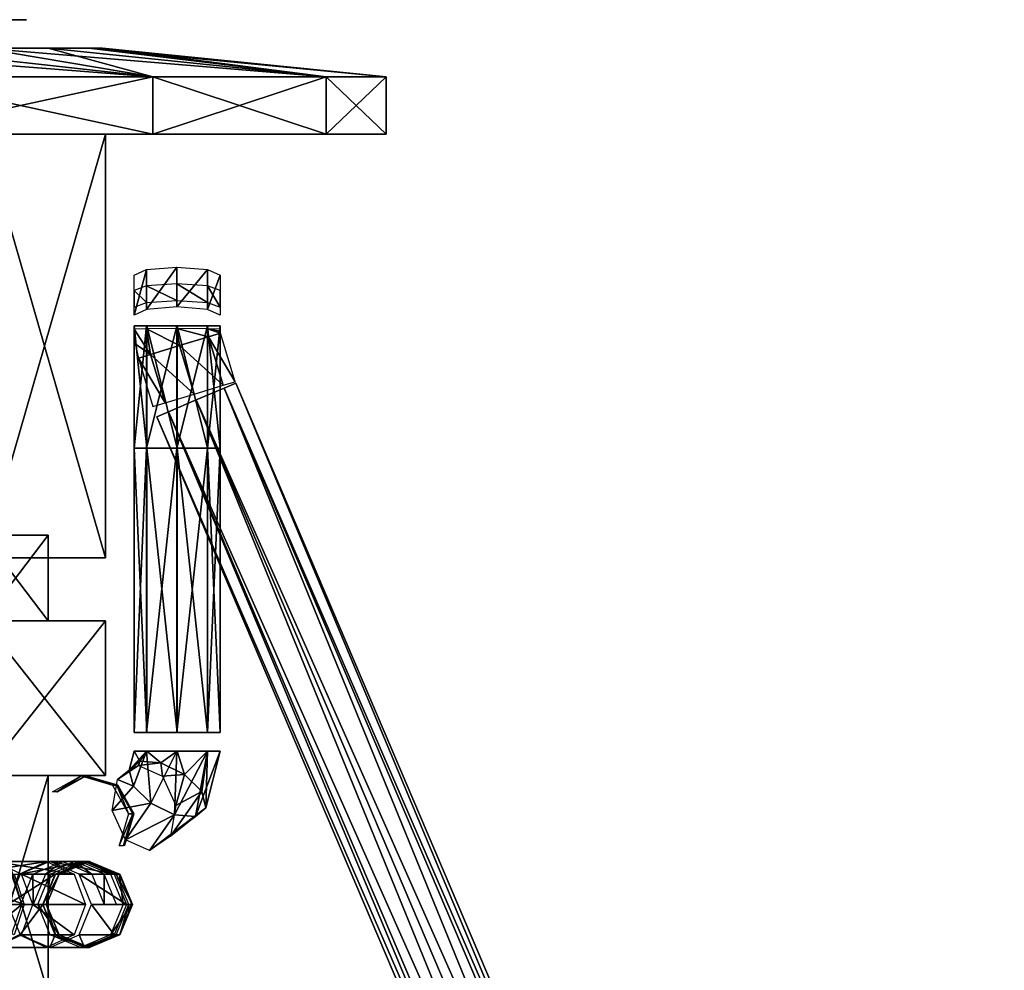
# Model space of a CAD drawing. Header units: millimetres. Extents: x -28.2 to 28.2, y -16.2 to 42.5.
# Tile 12 of 12: x 11 to 28.2, y 16.4 to 33. Entities that reach past the tile are written whole.
import ezdxf

# ---------------------------------------------------------------- set-up
doc = ezdxf.new("R2010")
doc.units = ezdxf.units.MM
doc.header["$LTSCALE"] = 65.185185
for name, color, linetype in [('10', 7, 'CONTINUOUS'), ('105', 7, 'CONTINUOUS'), ('106', 7, 'CONTINUOUS'), ('107', 7, 'CONTINUOUS'), ('108', 7, 'CONTINUOUS'), ('109', 7, 'CONTINUOUS'), ('11', 7, 'CONTINUOUS'), ('110', 7, 'CONTINUOUS'), ('111', 7, 'CONTINUOUS'), ('112', 7, 'CONTINUOUS'), ('113', 7, 'CONTINUOUS'), ('114', 7, 'CONTINUOUS'), ('115', 7, 'CONTINUOUS'), ('116', 7, 'CONTINUOUS'), ('117', 7, 'CONTINUOUS'), ('12', 7, 'CONTINUOUS'), ('13', 7, 'CONTINUOUS'), ('14', 7, 'CONTINUOUS'), ('15', 7, 'CONTINUOUS'), ('16', 7, 'CONTINUOUS'), ('161', 7, 'CONTINUOUS'), ('162', 7, 'CONTINUOUS'), ('163', 7, 'CONTINUOUS'), ('164', 7, 'CONTINUOUS'), ('165', 7, 'CONTINUOUS'), ('166', 7, 'CONTINUOUS'), ('167', 7, 'CONTINUOUS'), ('168', 7, 'CONTINUOUS'), ('169', 7, 'CONTINUOUS'), ('17', 7, 'CONTINUOUS'), ('182', 7, 'CONTINUOUS'), ('19', 7, 'CONTINUOUS'), ('3', 7, 'CONTINUOUS'), ('4', 7, 'CONTINUOUS'), ('5', 7, 'CONTINUOUS'), ('6', 7, 'CONTINUOUS'), ('66', 7, 'CONTINUOUS'), ('67', 7, 'CONTINUOUS'), ('68', 7, 'CONTINUOUS'), ('69', 7, 'CONTINUOUS'), ('70', 7, 'CONTINUOUS'), ('8', 7, 'CONTINUOUS'), ('9', 7, 'CONTINUOUS')]:
    doc.layers.add(name, color=color, linetype=linetype)

msp = doc.modelspace()

# ---------------------------------------------------------------- linework, layer by layer
at = {"layer": '10', "color": 7, "linetype": 'Continuous'}
for points in [[(12.5, 31, 3.571), (10.368, 31, 7.842), (12.5, 23.6, 3.571), (12.5, 31, 3.571)], [(12.5, 23.6, 3.571), (10.368, 31, 7.842), (10.368, 23.6, 7.842), (12.5, 23.6, 3.571)]]:
    msp.add_3dface(points, dxfattribs=at)
at = {"layer": '105', "linetype": 'Continuous'}
msp.add_3dface([(11.042, 17.55, 6.859), (10.859, 18.08, 6.737), (10.569, 17.55, 7.567), (11.042, 17.55, 6.859)], dxfattribs=at)
at = {"layer": '106', "linetype": 'Continuous'}
for points in [[(10.859, 17.02, 6.737), (11.042, 17.55, 6.859), (10.386, 17.02, 7.445), (10.859, 17.02, 6.737)], [(11.042, 17.55, 6.859), (10.569, 17.55, 7.567), (10.386, 17.02, 7.445), (11.042, 17.55, 6.859)]]:
    msp.add_3dface(points, dxfattribs=at)
at = {"layer": '107', "linetype": 'Continuous'}
for points in [[(11.749, 18.3, 3.464), (11.453, 18.08, 2.485), (11.235, 18.08, 3.332), (11.749, 18.3, 3.464)], [(11.966, 18.3, 2.617), (11.453, 18.08, 2.485), (11.749, 18.3, 3.464), (11.966, 18.3, 2.617)], [(12.263, 18.08, 3.596), (11.966, 18.3, 2.617), (11.749, 18.3, 3.464), (12.263, 18.08, 3.596)], [(12.48, 18.08, 2.749), (11.966, 18.3, 2.617), (12.263, 18.08, 3.596), (12.48, 18.08, 2.749)], [(11.24, 17.55, 2.431), (11.023, 17.55, 3.278), (11.235, 18.08, 3.332), (11.24, 17.55, 2.431)], [(11.453, 18.08, 2.485), (11.24, 17.55, 2.431), (11.235, 18.08, 3.332), (11.453, 18.08, 2.485)], [(12.476, 17.55, 3.65), (12.48, 18.08, 2.749), (12.263, 18.08, 3.596), (12.476, 17.55, 3.65)], [(12.693, 17.55, 2.803), (12.48, 18.08, 2.749), (12.476, 17.55, 3.65), (12.693, 17.55, 2.803)]]:
    msp.add_3dface(points, dxfattribs=at)
at = {"layer": '108', "linetype": 'Continuous'}
for points in [[(12.065, 18.3, 2.114), (11.692, 18.08, 0.771), (11.538, 18.08, 2.051), (12.065, 18.3, 2.114)], [(12.218, 18.3, 0.834), (11.692, 18.08, 0.771), (12.065, 18.3, 2.114), (12.218, 18.3, 0.834)], [(12.591, 18.08, 2.177), (12.218, 18.3, 0.834), (12.065, 18.3, 2.114), (12.591, 18.08, 2.177)], [(12.745, 18.08, 0.898), (12.218, 18.3, 0.834), (12.591, 18.08, 2.177), (12.745, 18.08, 0.898)], [(11.474, 17.55, 0.745), (11.32, 17.55, 2.025), (11.538, 18.08, 2.051), (11.474, 17.55, 0.745)], [(11.692, 18.08, 0.771), (11.474, 17.55, 0.745), (11.538, 18.08, 2.051), (11.692, 18.08, 0.771)], [(12.809, 17.55, 2.204), (12.745, 18.08, 0.898), (12.591, 18.08, 2.177), (12.809, 17.55, 2.204)], [(12.963, 17.55, 0.924), (12.745, 18.08, 0.898), (12.809, 17.55, 2.204), (12.963, 17.55, 0.924)]]:
    msp.add_3dface(points, dxfattribs=at)
at = {"layer": '109', "linetype": 'Continuous'}
for points in [[(11.32, 17.55, 2.025), (11.474, 17.55, 0.745), (11.692, 17.02, 0.771), (11.32, 17.55, 2.025)], [(11.32, 17.55, 2.025), (11.692, 17.02, 0.771), (11.538, 17.02, 2.051), (11.32, 17.55, 2.025)], [(12.745, 17.02, 0.898), (12.963, 17.55, 0.924), (12.591, 17.02, 2.177), (12.745, 17.02, 0.898)], [(12.963, 17.55, 0.924), (12.809, 17.55, 2.204), (12.591, 17.02, 2.177), (12.963, 17.55, 0.924)], [(11.538, 17.02, 2.051), (12.218, 16.8, 0.834), (12.065, 16.8, 2.114), (11.538, 17.02, 2.051)], [(11.692, 17.02, 0.771), (12.218, 16.8, 0.834), (11.538, 17.02, 2.051), (11.692, 17.02, 0.771)], [(12.065, 16.8, 2.114), (12.745, 17.02, 0.898), (12.591, 17.02, 2.177), (12.065, 16.8, 2.114)], [(12.218, 16.8, 0.834), (12.745, 17.02, 0.898), (12.065, 16.8, 2.114), (12.218, 16.8, 0.834)]]:
    msp.add_3dface(points, dxfattribs=at)
at = {"layer": '11', "color": 7, "linetype": 'Continuous'}
for points in [[(-16.351, 31, 5.951), (-17.4, 31), (16.351, 31, 5.951), (-16.351, 31, 5.951)], [(-16.351, 31, -5.951), (17.4, 31), (-17.4, 31), (-16.351, 31, -5.951)], [(-17.4, 31), (17.4, 31), (16.351, 31, 5.951), (-17.4, 31)], [(-13.329, 31, -11.184), (16.351, 31, -5.951), (-16.351, 31, -5.951), (-13.329, 31, -11.184)], [(-13.329, 31, 11.184), (-16.351, 31, 5.951), (13.329, 31, 11.184), (-13.329, 31, 11.184)], [(13.329, 31, 11.184), (-16.351, 31, 5.951), (16.351, 31, 5.951), (13.329, 31, 11.184)], [(16.351, 31, -5.951), (17.4, 31), (-16.351, 31, -5.951), (16.351, 31, -5.951)], [(-8.7, 31, -15.069), (13.329, 31, -11.184), (-13.329, 31, -11.184), (-8.7, 31, -15.069)], [(8.7, 31, 15.069), (-13.329, 31, 11.184), (13.329, 31, 11.184), (8.7, 31, 15.069)], [(13.329, 31, -11.184), (16.351, 31, -5.951), (-13.329, 31, -11.184), (13.329, 31, -11.184)], [(8.7, 31, -15.069), (13.329, 31, -11.184), (-8.7, 31, -15.069), (8.7, 31, -15.069)]]:
    msp.add_3dface(points, dxfattribs=at)
at = {"layer": '110', "linetype": 'Continuous'}
for points in [[(12.224, 18.3, 0.715), (11.628, 18.08, -1.421), (11.694, 18.08, 0.731), (12.224, 18.3, 0.715)], [(12.158, 18.3, -1.438), (11.628, 18.08, -1.421), (12.224, 18.3, 0.715), (12.158, 18.3, -1.438)], [(12.754, 18.08, 0.698), (12.158, 18.3, -1.438), (12.224, 18.3, 0.715), (12.754, 18.08, 0.698)], [(12.688, 18.08, -1.454), (12.158, 18.3, -1.438), (12.754, 18.08, 0.698), (12.688, 18.08, -1.454)], [(11.628, 18.08, -1.421), (11.408, 17.55, -1.415), (11.694, 18.08, 0.731), (11.628, 18.08, -1.421)], [(11.408, 17.55, -1.415), (11.474, 17.55, 0.738), (11.694, 18.08, 0.731), (11.408, 17.55, -1.415)], [(12.973, 17.55, 0.692), (12.688, 18.08, -1.454), (12.754, 18.08, 0.698), (12.973, 17.55, 0.692)], [(12.907, 17.55, -1.46), (12.688, 18.08, -1.454), (12.973, 17.55, 0.692), (12.907, 17.55, -1.46)]]:
    msp.add_3dface(points, dxfattribs=at)
at = {"layer": '111', "linetype": 'Continuous'}
for points in [[(11.474, 17.55, 0.738), (11.408, 17.55, -1.415), (11.628, 17.02, -1.421), (11.474, 17.55, 0.738)], [(11.474, 17.55, 0.738), (11.628, 17.02, -1.421), (11.694, 17.02, 0.731), (11.474, 17.55, 0.738)], [(12.688, 17.02, -1.454), (12.907, 17.55, -1.46), (12.754, 17.02, 0.698), (12.688, 17.02, -1.454)], [(12.907, 17.55, -1.46), (12.973, 17.55, 0.692), (12.754, 17.02, 0.698), (12.907, 17.55, -1.46)], [(11.628, 17.02, -1.421), (12.158, 16.8, -1.438), (11.694, 17.02, 0.731), (11.628, 17.02, -1.421)], [(11.694, 17.02, 0.731), (12.158, 16.8, -1.438), (12.224, 16.8, 0.715), (11.694, 17.02, 0.731)], [(12.158, 16.8, -1.438), (12.688, 17.02, -1.454), (12.224, 16.8, 0.715), (12.158, 16.8, -1.438)], [(12.224, 16.8, 0.715), (12.688, 17.02, -1.454), (12.754, 17.02, 0.698), (12.224, 16.8, 0.715)]]:
    msp.add_3dface(points, dxfattribs=at)
at = {"layer": '112', "linetype": 'Continuous'}
for points in [[(12.136, 18.3, -1.601), (11.013, 18.08, -3.992), (11.62, 18.08, -1.476), (12.136, 18.3, -1.601)], [(11.528, 18.3, -4.116), (11.013, 18.08, -3.992), (12.136, 18.3, -1.601), (11.528, 18.3, -4.116)], [(12.651, 18.08, -1.725), (11.528, 18.3, -4.116), (12.136, 18.3, -1.601), (12.651, 18.08, -1.725)], [(12.044, 18.08, -4.241), (11.528, 18.3, -4.116), (12.651, 18.08, -1.725), (12.044, 18.08, -4.241)], [(11.013, 18.08, -3.992), (10.799, 17.55, -3.94), (11.62, 18.08, -1.476), (11.013, 18.08, -3.992)], [(10.799, 17.55, -3.94), (11.407, 17.55, -1.425), (11.62, 18.08, -1.476), (10.799, 17.55, -3.94)], [(12.865, 17.55, -1.777), (12.044, 18.08, -4.241), (12.651, 18.08, -1.725), (12.865, 17.55, -1.777)], [(12.257, 17.55, -4.293), (12.044, 18.08, -4.241), (12.865, 17.55, -1.777), (12.257, 17.55, -4.293)]]:
    msp.add_3dface(points, dxfattribs=at)
at = {"layer": '113', "linetype": 'Continuous'}
for points in [[(11.407, 17.55, -1.425), (10.799, 17.55, -3.94), (11.013, 17.02, -3.992), (11.407, 17.55, -1.425)], [(11.407, 17.55, -1.425), (11.013, 17.02, -3.992), (11.62, 17.02, -1.476), (11.407, 17.55, -1.425)], [(12.044, 17.02, -4.241), (12.257, 17.55, -4.293), (12.651, 17.02, -1.725), (12.044, 17.02, -4.241)], [(12.257, 17.55, -4.293), (12.865, 17.55, -1.777), (12.651, 17.02, -1.725), (12.257, 17.55, -4.293)], [(11.013, 17.02, -3.992), (11.528, 16.8, -4.116), (11.62, 17.02, -1.476), (11.013, 17.02, -3.992)], [(11.62, 17.02, -1.476), (11.528, 16.8, -4.116), (12.136, 16.8, -1.601), (11.62, 17.02, -1.476)], [(11.528, 16.8, -4.116), (12.044, 17.02, -4.241), (12.136, 16.8, -1.601), (11.528, 16.8, -4.116)], [(12.136, 16.8, -1.601), (12.044, 17.02, -4.241), (12.651, 17.02, -1.725), (12.136, 16.8, -1.601)]]:
    msp.add_3dface(points, dxfattribs=at)
at = {"layer": '114', "linetype": 'Continuous'}
for points in [[(11.473, 18.3, -4.272), (10.077, 18.08, -5.975), (10.994, 18.08, -4.044), (11.473, 18.3, -4.272)], [(10.556, 18.3, -6.203), (10.077, 18.08, -5.975), (11.473, 18.3, -4.272), (10.556, 18.3, -6.203)], [(11.952, 18.08, -4.499), (10.556, 18.3, -6.203), (11.473, 18.3, -4.272), (11.952, 18.08, -4.499)], [(11.035, 18.08, -6.431), (10.556, 18.3, -6.203), (11.952, 18.08, -4.499), (11.035, 18.08, -6.431)], [(12.15, 17.55, -4.594), (11.035, 18.08, -6.431), (11.952, 18.08, -4.499), (12.15, 17.55, -4.594)], [(11.233, 17.55, -6.525), (11.035, 18.08, -6.431), (12.15, 17.55, -4.594), (11.233, 17.55, -6.525)]]:
    msp.add_3dface(points, dxfattribs=at)
at = {"layer": '115', "linetype": 'Continuous'}
for points in [[(11.035, 17.02, -6.431), (11.233, 17.55, -6.525), (11.952, 17.02, -4.499), (11.035, 17.02, -6.431)], [(11.233, 17.55, -6.525), (12.15, 17.55, -4.594), (11.952, 17.02, -4.499), (11.233, 17.55, -6.525)], [(10.994, 17.02, -4.044), (10.556, 16.8, -6.203), (11.473, 16.8, -4.272), (10.994, 17.02, -4.044)], [(10.556, 16.8, -6.203), (11.035, 17.02, -6.431), (11.473, 16.8, -4.272), (10.556, 16.8, -6.203)], [(11.473, 16.8, -4.272), (11.035, 17.02, -6.431), (11.952, 17.02, -4.499), (11.473, 16.8, -4.272)]]:
    msp.add_3dface(points, dxfattribs=at)
at = {"layer": '116', "linetype": 'Continuous'}
for points in [[(11.084, 17.55, -6.774), (9.632, 18.08, -8.389), (10.907, 18.08, -6.645), (11.084, 17.55, -6.774)], [(9.809, 17.55, -8.519), (9.632, 18.08, -8.389), (11.084, 17.55, -6.774), (9.809, 17.55, -8.519)]]:
    msp.add_3dface(points, dxfattribs=at)
at = {"layer": '117', "linetype": 'Continuous'}
msp.add_3dface([(9.809, 17.55, -8.519), (11.084, 17.55, -6.774), (10.907, 17.02, -6.645), (9.809, 17.55, -8.519)], dxfattribs=at)
at = {"layer": '12', "color": 7, "linetype": 'Continuous'}
for points in [[(8.7, 31, 15.069), (13.329, 31, 11.184), (8.7, 32, 15.069), (8.7, 31, 15.069)], [(8.7, 32, 15.069), (13.329, 31, 11.184), (13.329, 32, 11.185), (8.7, 32, 15.069)], [(13.329, 31, 11.184), (16.351, 31, 5.951), (13.329, 32, 11.185), (13.329, 31, 11.184)], [(13.329, 32, 11.185), (16.351, 31, 5.951), (16.351, 32, 5.951), (13.329, 32, 11.185)], [(16.351, 31, 5.951), (17.4, 31), (16.351, 32, 5.951), (16.351, 31, 5.951)], [(17.4, 31), (17.4, 32), (16.351, 32, 5.951), (17.4, 31)]]:
    msp.add_3dface(points, dxfattribs=at)
at = {"layer": '13', "color": 7, "linetype": 'Continuous'}
for points in [[(-12.211, 32.5, -2.429), (-12.45, 32.5), (12.211, 32.5, -2.429), (-12.211, 32.5, -2.429)], [(-12.211, 32.5, 2.429), (12.45, 32.5), (-12.45, 32.5), (-12.211, 32.5, 2.429)], [(-12.45, 32.5), (12.45, 32.5), (12.211, 32.5, -2.429), (-12.45, 32.5)], [(11.502, 32.5, -4.764), (-12.211, 32.5, -2.429), (12.211, 32.5, -2.429), (11.502, 32.5, -4.764)], [(-11.502, 32.5, -4.764), (-12.211, 32.5, -2.429), (11.502, 32.5, -4.764), (-11.502, 32.5, -4.764)], [(12.211, 32.5, 2.429), (12.45, 32.5), (-12.211, 32.5, 2.429), (12.211, 32.5, 2.429)], [(-11.502, 32.5, 4.764), (12.211, 32.5, 2.429), (-12.211, 32.5, 2.429), (-11.502, 32.5, 4.764)], [(10.352, 32.5, -6.917), (-11.502, 32.5, -4.764), (11.502, 32.5, -4.764), (10.352, 32.5, -6.917)], [(11.502, 32.5, 4.764), (12.211, 32.5, 2.429), (-11.502, 32.5, 4.764), (11.502, 32.5, 4.764)], [(-10.352, 32.5, 6.917), (11.502, 32.5, 4.764), (-11.502, 32.5, 4.764), (-10.352, 32.5, 6.917)], [(10.352, 32.5, 6.917), (11.502, 32.5, 4.764), (-10.352, 32.5, 6.917), (10.352, 32.5, 6.917)]]:
    msp.add_3dface(points, dxfattribs=at)
at = {"layer": '14', "color": 7, "linetype": 'Continuous'}
for points in [[(12.5, 23.6, -3.571), (10.368, 23.6, -7.842), (12.5, 31, -3.571), (12.5, 23.6, -3.571)], [(12.5, 31, -3.571), (10.368, 23.6, -7.842), (10.368, 31, -7.842), (12.5, 31, -3.571)]]:
    msp.add_3dface(points, dxfattribs=at)
at = {"layer": '15', "color": 7, "linetype": 'Continuous'}
for points in [[(13.329, 32, -11.185), (8.7, 31, -15.069), (8.7, 32, -15.069), (13.329, 32, -11.185)], [(13.329, 31, -11.184), (8.7, 31, -15.069), (13.329, 32, -11.185), (13.329, 31, -11.184)], [(16.351, 32, -5.951), (13.329, 31, -11.184), (13.329, 32, -11.185), (16.351, 32, -5.951)], [(16.351, 31, -5.951), (13.329, 31, -11.184), (16.351, 32, -5.951), (16.351, 31, -5.951)], [(17.4, 32), (16.351, 31, -5.951), (16.351, 32, -5.951), (17.4, 32)], [(17.4, 31), (16.351, 31, -5.951), (17.4, 32), (17.4, 31)]]:
    msp.add_3dface(points, dxfattribs=at)
at = {"layer": '16', "color": 7, "linetype": 'Continuous'}
for points in [[(8.7, 32, 15.069), (13.329, 32, 11.185), (6.917, 32.5, 10.352), (8.7, 32, 15.069)], [(13.329, 32, 11.185), (8.803, 32.5, 8.804), (6.917, 32.5, 10.352), (13.329, 32, 11.185)], [(13.329, 32, 11.185), (10.352, 32.5, 6.917), (8.803, 32.5, 8.804), (13.329, 32, 11.185)], [(16.351, 32, 5.951), (11.502, 32.5, 4.764), (10.352, 32.5, 6.917), (16.351, 32, 5.951)], [(13.329, 32, 11.185), (16.351, 32, 5.951), (10.352, 32.5, 6.917), (13.329, 32, 11.185)], [(16.351, 32, 5.951), (12.211, 32.5, 2.429), (11.502, 32.5, 4.764), (16.351, 32, 5.951)], [(16.351, 32, 5.951), (17.4, 32), (12.211, 32.5, 2.429), (16.351, 32, 5.951)], [(17.4, 32), (12.45, 32.5), (12.211, 32.5, 2.429), (17.4, 32)]]:
    msp.add_3dface(points, dxfattribs=at)
at = {"layer": '161', "linetype": 'Continuous'}
for points in [[(13, 27.843, -2.481), (13, 28.538, -2.348), (13.219, 28.638, -2.87), (13, 27.843, -2.481)], [(13.219, 27.942, -3.002), (13, 27.843, -2.481), (13.219, 28.638, -2.87), (13.219, 27.942, -3.002)], [(13.749, 27.983, -3.219), (13.219, 27.942, -3.002), (13.749, 28.679, -3.086), (13.749, 27.983, -3.219)], [(13.749, 28.679, -3.086), (13.219, 27.942, -3.002), (13.219, 28.638, -2.87), (13.749, 28.679, -3.086)], [(14.279, 28.638, -2.871), (13.749, 27.983, -3.219), (13.749, 28.679, -3.086), (14.279, 28.638, -2.871)], [(14.279, 27.942, -3.004), (13.749, 27.983, -3.219), (14.279, 28.638, -2.871), (14.279, 27.942, -3.004)], [(14.5, 28.539, -2.351), (14.279, 27.942, -3.004), (14.279, 28.638, -2.871), (14.5, 28.539, -2.351)], [(14.5, 27.843, -2.483), (14.279, 27.942, -3.004), (14.5, 28.539, -2.351), (14.5, 27.843, -2.483)]]:
    msp.add_3dface(points, dxfattribs=at)
at = {"layer": '162', "linetype": 'Continuous'}
for points in [[(13, 25.518, -2.499), (13, 27.655, -2.499), (13.219, 27.655, -3.029), (13, 25.518, -2.499)], [(13.219, 25.518, -3.029), (13, 25.518, -2.499), (13.219, 27.655, -3.029), (13.219, 25.518, -3.029)], [(13.749, 27.655, -3.25), (13.219, 25.518, -3.029), (13.219, 27.655, -3.029), (13.749, 27.655, -3.25)], [(13.749, 25.518, -3.25), (13.219, 25.518, -3.029), (13.749, 27.655, -3.25), (13.749, 25.518, -3.25)], [(14.279, 25.518, -3.031), (13.749, 25.518, -3.25), (14.279, 27.655, -3.031), (14.279, 25.518, -3.031)], [(14.279, 27.655, -3.031), (13.749, 25.518, -3.25), (13.749, 27.655, -3.25), (14.279, 27.655, -3.031)], [(14.5, 27.655, -2.501), (14.279, 25.518, -3.031), (14.279, 27.655, -3.031), (14.5, 27.655, -2.501)], [(14.5, 25.518, -2.501), (14.279, 25.518, -3.031), (14.5, 27.655, -2.501), (14.5, 25.518, -2.501)]]:
    msp.add_3dface(points, dxfattribs=at)
at = {"layer": '163', "linetype": 'Continuous'}
for points in [[(13, 27.655, -2.499), (13.221, 25.518, -1.969), (13.221, 27.655, -1.969), (13, 27.655, -2.499)], [(13, 27.655, -2.499), (13, 25.518, -2.499), (13.221, 25.518, -1.969), (13, 27.655, -2.499)], [(13.221, 25.518, -1.969), (13.751, 25.518, -1.75), (13.221, 27.655, -1.969), (13.221, 25.518, -1.969)], [(13.221, 27.655, -1.969), (13.751, 25.518, -1.75), (13.751, 27.655, -1.75), (13.221, 27.655, -1.969)], [(13.751, 25.518, -1.75), (14.281, 25.518, -1.971), (13.751, 27.655, -1.75), (13.751, 25.518, -1.75)], [(13.751, 27.655, -1.75), (14.281, 25.518, -1.971), (14.281, 27.655, -1.971), (13.751, 27.655, -1.75)], [(14.5, 25.518, -2.501), (14.5, 27.655, -2.501), (14.281, 27.655, -1.971), (14.5, 25.518, -2.501)], [(14.281, 25.518, -1.971), (14.5, 25.518, -2.501), (14.281, 27.655, -1.971), (14.281, 25.518, -1.971)]]:
    msp.add_3dface(points, dxfattribs=at)
at = {"layer": '164', "linetype": 'Continuous'}
for points in [[(13, 20.55, -2.499), (13.219, 25.518, -3.029), (13.219, 20.55, -3.029), (13, 20.55, -2.499)], [(13, 25.518, -2.499), (13.219, 25.518, -3.029), (13, 20.55, -2.499), (13, 25.518, -2.499)], [(13.219, 25.518, -3.029), (13.749, 25.518, -3.25), (13.219, 20.55, -3.029), (13.219, 25.518, -3.029)], [(13.219, 20.55, -3.029), (13.749, 25.518, -3.25), (13.749, 20.55, -3.25), (13.219, 20.55, -3.029)], [(13.749, 20.55, -3.25), (14.279, 25.518, -3.031), (14.279, 20.55, -3.031), (13.749, 20.55, -3.25)], [(13.749, 25.518, -3.25), (14.279, 25.518, -3.031), (13.749, 20.55, -3.25), (13.749, 25.518, -3.25)], [(14.279, 25.518, -3.031), (14.5, 25.518, -2.501), (14.279, 20.55, -3.031), (14.279, 25.518, -3.031)], [(14.279, 20.55, -3.031), (14.5, 25.518, -2.501), (14.5, 20.55, -2.501), (14.279, 20.55, -3.031)]]:
    msp.add_3dface(points, dxfattribs=at)
at = {"layer": '165', "linetype": 'Continuous'}
for points in [[(13.221, 25.518, -1.969), (13, 25.518, -2.499), (13.221, 20.55, -1.969), (13.221, 25.518, -1.969)], [(13, 25.518, -2.499), (13, 20.55, -2.499), (13.221, 20.55, -1.969), (13, 25.518, -2.499)], [(13.751, 25.518, -1.75), (13.221, 25.518, -1.969), (13.751, 20.55, -1.75), (13.751, 25.518, -1.75)], [(13.751, 20.55, -1.75), (13.221, 25.518, -1.969), (13.221, 20.55, -1.969), (13.751, 20.55, -1.75)], [(14.281, 25.518, -1.971), (13.751, 25.518, -1.75), (14.281, 20.55, -1.971), (14.281, 25.518, -1.971)], [(14.281, 20.55, -1.971), (13.751, 25.518, -1.75), (13.751, 20.55, -1.75), (14.281, 20.55, -1.971)], [(14.5, 25.518, -2.501), (14.281, 25.518, -1.971), (14.5, 20.55, -2.501), (14.5, 25.518, -2.501)], [(14.5, 20.55, -2.501), (14.281, 25.518, -1.971), (14.281, 20.55, -1.971), (14.5, 20.55, -2.501)]]:
    msp.add_3dface(points, dxfattribs=at)
at = {"layer": '166', "linetype": 'Continuous'}
for points in [[(12.99, 19.617, -2.767), (12.917, 19.897, -2.405), (13.219, 20.228, -3.029), (12.99, 19.617, -2.767)], [(12.917, 19.897, -2.405), (13, 20.228, -2.499), (13.219, 20.228, -3.029), (12.917, 19.897, -2.405)], [(13.29, 19.318, -2.956), (12.99, 19.617, -2.767), (13.219, 20.228, -3.029), (13.29, 19.318, -2.956)], [(13.749, 20.228, -3.25), (13.29, 19.318, -2.956), (13.219, 20.228, -3.029), (13.749, 20.228, -3.25)], [(13.703, 19.115, -2.9), (13.29, 19.318, -2.956), (13.749, 20.228, -3.25), (13.703, 19.115, -2.9)], [(14.279, 20.228, -3.031), (13.703, 19.115, -2.9), (13.749, 20.228, -3.25), (14.279, 20.228, -3.031)], [(14.071, 19.085, -2.619), (13.703, 19.115, -2.9), (14.279, 20.228, -3.031), (14.071, 19.085, -2.619)], [(14.5, 20.228, -2.501), (14.071, 19.085, -2.619), (14.279, 20.228, -3.031), (14.5, 20.228, -2.501)], [(14.253, 19.24, -2.222), (14.071, 19.085, -2.619), (14.5, 20.228, -2.501), (14.253, 19.24, -2.222)], [(12.917, 19.897, -2.405), (12.99, 19.617, -2.767), (12.71, 19.73, -2.172), (12.917, 19.897, -2.405)], [(12.71, 19.73, -2.172), (12.99, 19.617, -2.767), (12.616, 19.193, -2.349), (12.71, 19.73, -2.172)], [(12.99, 19.617, -2.767), (13.29, 19.318, -2.956), (12.616, 19.193, -2.349), (12.99, 19.617, -2.767)], [(12.616, 19.193, -2.349), (13.29, 19.318, -2.956), (12.848, 18.68, -2.233), (12.616, 19.193, -2.349)], [(13.29, 19.318, -2.956), (13.703, 19.115, -2.9), (12.848, 18.68, -2.233), (13.29, 19.318, -2.956)], [(12.848, 18.68, -2.233), (13.703, 19.115, -2.9), (13.27, 18.494, -1.891), (12.848, 18.68, -2.233)], [(13.27, 18.494, -1.891), (14.253, 19.24, -2.222), (13.635, 18.742, -1.525), (13.27, 18.494, -1.891)], [(14.071, 19.085, -2.619), (14.253, 19.24, -2.222), (13.27, 18.494, -1.891), (14.071, 19.085, -2.619)], [(13.703, 19.115, -2.9), (14.071, 19.085, -2.619), (13.27, 18.494, -1.891), (13.703, 19.115, -2.9)]]:
    msp.add_3dface(points, dxfattribs=at)
at = {"layer": '167', "linetype": 'Continuous'}
for points in [[(13, 20.228, -2.499), (12.917, 19.897, -2.405), (13.1, 20.052, -2.008), (13, 20.228, -2.499)], [(13, 20.228, -2.499), (13.1, 20.052, -2.008), (13.221, 20.228, -1.969), (13, 20.228, -2.499)], [(13.1, 20.052, -2.008), (13.468, 20.022, -1.728), (13.221, 20.228, -1.969), (13.1, 20.052, -2.008)], [(13.221, 20.228, -1.969), (13.468, 20.022, -1.728), (13.751, 20.228, -1.75), (13.221, 20.228, -1.969)], [(13.468, 20.022, -1.728), (13.881, 19.818, -1.672), (13.751, 20.228, -1.75), (13.468, 20.022, -1.728)], [(13.751, 20.228, -1.75), (13.881, 19.818, -1.672), (14.281, 20.228, -1.971), (13.751, 20.228, -1.75)], [(13.881, 19.818, -1.672), (14.181, 19.52, -1.86), (14.281, 20.228, -1.971), (13.881, 19.818, -1.672)], [(14.181, 19.52, -1.86), (14.253, 19.24, -2.222), (14.281, 20.228, -1.971), (14.181, 19.52, -1.86)], [(14.253, 19.24, -2.222), (14.5, 20.228, -2.501), (14.281, 20.228, -1.971), (14.253, 19.24, -2.222)], [(12.917, 19.897, -2.405), (12.71, 19.73, -2.172), (13.075, 19.979, -1.805), (12.917, 19.897, -2.405)], [(13.1, 20.052, -2.008), (12.917, 19.897, -2.405), (13.075, 19.979, -1.805), (13.1, 20.052, -2.008)], [(13.468, 20.022, -1.728), (13.1, 20.052, -2.008), (13.075, 19.979, -1.805), (13.468, 20.022, -1.728)], [(13.498, 19.792, -1.464), (13.468, 20.022, -1.728), (13.075, 19.979, -1.805), (13.498, 19.792, -1.464)], [(13.881, 19.818, -1.672), (13.468, 20.022, -1.728), (13.498, 19.792, -1.464), (13.881, 19.818, -1.672)], [(13.729, 19.28, -1.348), (13.881, 19.818, -1.672), (13.498, 19.792, -1.464), (13.729, 19.28, -1.348)], [(14.181, 19.52, -1.86), (13.881, 19.818, -1.672), (13.729, 19.28, -1.348), (14.181, 19.52, -1.86)], [(13.635, 18.742, -1.525), (14.253, 19.24, -2.222), (14.181, 19.52, -1.86), (13.635, 18.742, -1.525)], [(13.635, 18.742, -1.525), (14.181, 19.52, -1.86), (13.729, 19.28, -1.348), (13.635, 18.742, -1.525)]]:
    msp.add_3dface(points, dxfattribs=at)
at = {"layer": '168', "linetype": 'Continuous'}
for points in [[(11.663, 19.519, 0.128), (12.166, 19.795, 0.115), (11.65, 19.519, -0.364), (11.663, 19.519, 0.128)], [(11.65, 19.519, -0.364), (12.166, 19.795, 0.115), (12.153, 19.795, -0.377), (11.65, 19.519, -0.364)], [(12.166, 19.795, 0.115), (12.717, 19.635, 0.1), (12.153, 19.795, -0.377), (12.166, 19.795, 0.115)], [(12.153, 19.795, -0.377), (12.717, 19.635, 0.1), (12.704, 19.635, -0.391), (12.153, 19.795, -0.377)], [(12.717, 19.635, 0.1), (12.994, 19.132, 0.093), (12.704, 19.635, -0.391), (12.717, 19.635, 0.1)], [(12.704, 19.635, -0.391), (12.994, 19.132, 0.093), (12.981, 19.132, -0.399), (12.704, 19.635, -0.391)], [(12.834, 18.581, 0.097), (12.821, 18.581, -0.394), (12.981, 19.132, -0.399), (12.834, 18.581, 0.097)], [(12.994, 19.132, 0.093), (12.834, 18.581, 0.097), (12.981, 19.132, -0.399), (12.994, 19.132, 0.093)]]:
    msp.add_3dface(points, dxfattribs=at)
at = {"layer": '169', "linetype": 'Continuous'}
for points in [[(11.576, 19.519, 1.429), (12.077, 19.795, 1.472), (11.65, 19.519, 0.578), (11.576, 19.519, 1.429)], [(11.65, 19.519, 0.578), (12.077, 19.795, 1.472), (12.151, 19.795, 0.621), (11.65, 19.519, 0.578)], [(12.077, 19.795, 1.472), (12.626, 19.635, 1.52), (12.151, 19.795, 0.621), (12.077, 19.795, 1.472)], [(12.151, 19.795, 0.621), (12.626, 19.635, 1.52), (12.7, 19.635, 0.669), (12.151, 19.795, 0.621)], [(12.626, 19.635, 1.52), (12.902, 19.132, 1.544), (12.7, 19.635, 0.669), (12.626, 19.635, 1.52)], [(12.7, 19.635, 0.669), (12.902, 19.132, 1.544), (12.976, 19.132, 0.693), (12.7, 19.635, 0.669)], [(12.742, 18.581, 1.53), (12.816, 18.581, 0.679), (12.976, 19.132, 0.693), (12.742, 18.581, 1.53)], [(12.902, 19.132, 1.544), (12.742, 18.581, 1.53), (12.976, 19.132, 0.693), (12.902, 19.132, 1.544)]]:
    msp.add_3dface(points, dxfattribs=at)
at = {"layer": '17', "color": 7, "linetype": 'Continuous'}
for points in [[(8.803, 32.5, -8.804), (13.329, 32, -11.185), (8.7, 32, -15.069), (8.803, 32.5, -8.804)], [(8.803, 32.5, -8.804), (10.352, 32.5, -6.917), (13.329, 32, -11.185), (8.803, 32.5, -8.804)], [(10.352, 32.5, -6.917), (11.502, 32.5, -4.764), (13.329, 32, -11.185), (10.352, 32.5, -6.917)], [(11.502, 32.5, -4.764), (12.211, 32.5, -2.429), (16.351, 32, -5.951), (11.502, 32.5, -4.764)], [(11.502, 32.5, -4.764), (16.351, 32, -5.951), (13.329, 32, -11.185), (11.502, 32.5, -4.764)], [(12.211, 32.5, -2.429), (12.45, 32.5), (16.351, 32, -5.951), (12.211, 32.5, -2.429)], [(12.45, 32.5), (17.4, 32), (16.351, 32, -5.951), (12.45, 32.5)]]:
    msp.add_3dface(points, dxfattribs=at)
at = {"layer": '182', "linetype": 'Continuous'}
for points in [[(11.125, 33), (-11.125, 33), (-10.023, 33, 4.827), (11.125, 33)], [(10.023, 33, -4.827), (-11.125, 33), (11.125, 33), (10.023, 33, -4.827)], [(10.023, 33, 4.827), (11.125, 33), (-10.023, 33, 4.827), (10.023, 33, 4.827)]]:
    msp.add_3dface(points, dxfattribs=at)
at = {"layer": '19', "color": 7, "linetype": 'Continuous'}
for points in [[(12.5, 31, 3.571), (12.5, 23.6, 3.571), (12.5, 31, -3.571), (12.5, 31, 3.571)], [(12.5, 23.6, 3.571), (12.5, 23.6, -3.571), (12.5, 31, -3.571), (12.5, 23.6, 3.571)]]:
    msp.add_3dface(points, dxfattribs=at)
at = {"layer": '3', "color": 7, "linetype": 'Continuous'}
for points in [[(10.368, 22.5, 7.842), (12.5, 19.8, 3.571), (12.5, 22.5, 3.571), (10.368, 22.5, 7.842)], [(10.368, 19.8, 7.842), (12.5, 19.8, 3.571), (10.368, 22.5, 7.842), (10.368, 19.8, 7.842)], [(12.5, 22.5, -3.571), (12.5, 19.8, -3.571), (10.368, 19.8, -7.842), (12.5, 22.5, -3.571)], [(10.368, 22.5, -7.842), (12.5, 22.5, -3.571), (10.368, 19.8, -7.842), (10.368, 22.5, -7.842)]]:
    msp.add_3dface(points, dxfattribs=at)
at = {"layer": '4', "color": 7, "linetype": 'Continuous'}
for points in [[(10.361, 16, 4.99), (11.5, 16), (10.361, 19.8, 4.99), (10.361, 16, 4.99)], [(11.5, 16), (11.5, 19.8), (10.361, 19.8, 4.99), (11.5, 16)]]:
    msp.add_3dface(points, dxfattribs=at)
at = {"layer": '5', "color": 7, "linetype": 'Continuous'}
for points in [[(10.361, 19.8, -4.99), (11.5, 19.8), (10.361, 16, -4.99), (10.361, 19.8, -4.99)], [(11.5, 19.8), (11.5, 16), (10.361, 16, -4.99), (11.5, 19.8)]]:
    msp.add_3dface(points, dxfattribs=at)
at = {"layer": '6', "color": 7, "linetype": 'Continuous'}
for points in [[(12.5, 19.8, 3.571), (12.5, 22.5, -3.571), (12.5, 22.5, 3.571), (12.5, 19.8, 3.571)], [(12.5, 19.8, -3.571), (12.5, 22.5, -3.571), (12.5, 19.8, 3.571), (12.5, 19.8, -3.571)]]:
    msp.add_3dface(points, dxfattribs=at)
at = {"layer": '66', "linetype": 'Continuous'}
for points in [[(14.573, 26.568, 3.03), (28.19, -4.855, 2.5), (14.776, 26.654, 2.5), (14.573, 26.568, 3.03)], [(14.086, 26.36, 3.25), (27.988, -4.941, 3.03), (14.573, 26.568, 3.03), (14.086, 26.36, 3.25)], [(27.988, -4.941, 3.03), (28.19, -4.855, 2.5), (14.573, 26.568, 3.03), (27.988, -4.941, 3.03)], [(13.598, 26.152, 3.03), (27.5, -5.149, 3.25), (14.086, 26.36, 3.25), (13.598, 26.152, 3.03)], [(27.5, -5.149, 3.25), (27.988, -4.941, 3.03), (14.086, 26.36, 3.25), (27.5, -5.149, 3.25)], [(13.395, 26.066, 2.5), (27.012, -5.357, 3.03), (13.598, 26.152, 3.03), (13.395, 26.066, 2.5)], [(27.012, -5.357, 3.03), (27.5, -5.149, 3.25), (13.598, 26.152, 3.03), (27.012, -5.357, 3.03)], [(26.81, -5.443, 2.5), (27.012, -5.357, 3.03), (13.395, 26.066, 2.5), (26.81, -5.443, 2.5)]]:
    msp.add_3dface(points, dxfattribs=at)
at = {"layer": '67', "linetype": 'Continuous'}
for points in [[(14.776, 26.654, 2.5), (27.988, -4.941, 1.97), (14.573, 26.568, 1.97), (14.776, 26.654, 2.5)], [(28.19, -4.855, 2.5), (27.988, -4.941, 1.97), (14.776, 26.654, 2.5), (28.19, -4.855, 2.5)], [(14.573, 26.568, 1.97), (27.5, -5.149, 1.75), (14.086, 26.36, 1.75), (14.573, 26.568, 1.97)], [(27.988, -4.941, 1.97), (27.5, -5.149, 1.75), (14.573, 26.568, 1.97), (27.988, -4.941, 1.97)], [(14.086, 26.36, 1.75), (27.012, -5.357, 1.97), (13.598, 26.152, 1.97), (14.086, 26.36, 1.75)], [(27.5, -5.149, 1.75), (27.012, -5.357, 1.97), (14.086, 26.36, 1.75), (27.5, -5.149, 1.75)], [(26.81, -5.443, 2.5), (13.395, 26.066, 2.5), (13.598, 26.152, 1.97), (26.81, -5.443, 2.5)], [(27.012, -5.357, 1.97), (26.81, -5.443, 2.5), (13.598, 26.152, 1.97), (27.012, -5.357, 1.97)]]:
    msp.add_3dface(points, dxfattribs=at)
at = {"layer": '68', "linetype": 'Continuous'}
for points in [[(14.511, 27.525, 2.5), (14.3, 27.462, 3.03), (14.766, 26.679, 2.5), (14.511, 27.525, 2.5)], [(14.3, 27.462, 3.03), (13.793, 27.308, 3.25), (14.556, 26.616, 3.03), (14.3, 27.462, 3.03)], [(14.766, 26.679, 2.5), (14.3, 27.462, 3.03), (14.556, 26.616, 3.03), (14.766, 26.679, 2.5)], [(13.285, 27.155, 3.03), (13.075, 27.092, 2.5), (13.541, 26.309, 3.03), (13.285, 27.155, 3.03)], [(13.793, 27.308, 3.25), (13.285, 27.155, 3.03), (14.048, 26.462, 3.25), (13.793, 27.308, 3.25)], [(14.048, 26.462, 3.25), (13.285, 27.155, 3.03), (13.541, 26.309, 3.03), (14.048, 26.462, 3.25)], [(14.556, 26.616, 3.03), (13.793, 27.308, 3.25), (14.048, 26.462, 3.25), (14.556, 26.616, 3.03)], [(13.075, 27.092, 2.5), (13.33, 26.245, 2.5), (13.541, 26.309, 3.03), (13.075, 27.092, 2.5)]]:
    msp.add_3dface(points, dxfattribs=at)
at = {"layer": '69', "linetype": 'Continuous'}
for points in [[(13, 27.598, 2.497), (13.285, 27.155, 3.03), (13.219, 27.604, 3.028), (13, 27.598, 2.497)], [(13.019, 27.342, 2.499), (13.285, 27.155, 3.03), (13, 27.598, 2.497), (13.019, 27.342, 2.499)], [(13.219, 27.604, 3.028), (13.793, 27.308, 3.25), (13.749, 27.606, 3.248), (13.219, 27.604, 3.028)], [(13.285, 27.155, 3.03), (13.793, 27.308, 3.25), (13.219, 27.604, 3.028), (13.285, 27.155, 3.03)], [(13.749, 27.606, 3.248), (14.3, 27.462, 3.03), (14.279, 27.604, 3.03), (13.749, 27.606, 3.248)], [(13.793, 27.308, 3.25), (14.3, 27.462, 3.03), (13.749, 27.606, 3.248), (13.793, 27.308, 3.25)], [(14.5, 27.598, 2.5), (14.279, 27.604, 3.03), (14.503, 27.561, 2.5), (14.5, 27.598, 2.5)], [(14.279, 27.604, 3.03), (14.511, 27.525, 2.5), (14.503, 27.561, 2.5), (14.279, 27.604, 3.03)], [(14.3, 27.462, 3.03), (14.511, 27.525, 2.5), (14.279, 27.604, 3.03), (14.3, 27.462, 3.03)], [(13.075, 27.092, 2.5), (13.285, 27.155, 3.03), (13.019, 27.342, 2.499), (13.075, 27.092, 2.5)]]:
    msp.add_3dface(points, dxfattribs=at)
at = {"layer": '70', "linetype": 'Continuous'}
for points in [[(13.749, 28.388, 3.178), (13.219, 28.353, 2.96), (13.749, 28.097, 3.224), (13.749, 28.388, 3.178)], [(14.279, 28.062, 3.008), (13.749, 28.388, 3.178), (13.749, 28.097, 3.224), (14.279, 28.062, 3.008)], [(14.279, 28.354, 2.962), (13.749, 28.388, 3.178), (14.279, 28.062, 3.008), (14.279, 28.354, 2.962)], [(13.219, 28.353, 2.96), (13, 28.27, 2.436), (13.219, 28.062, 3.007), (13.219, 28.353, 2.96)], [(13, 28.27, 2.436), (13, 27.979, 2.482), (13.219, 28.062, 3.007), (13, 28.27, 2.436)], [(13.749, 28.097, 3.224), (13.219, 28.353, 2.96), (13.219, 28.062, 3.007), (13.749, 28.097, 3.224)], [(14.5, 27.98, 2.485), (14.279, 28.354, 2.962), (14.279, 28.062, 3.008), (14.5, 27.98, 2.485)], [(14.5, 28.271, 2.439), (14.279, 28.354, 2.962), (14.5, 27.98, 2.485), (14.5, 28.271, 2.439)]]:
    msp.add_3dface(points, dxfattribs=at)
at = {"layer": '8', "color": 7, "linetype": 'Continuous'}
for points in [[(11.5, 22.5), (10.361, 22.5, -4.99), (11.5, 24), (11.5, 22.5)], [(11.5, 24), (10.361, 22.5, -4.99), (10.361, 24, -4.99), (11.5, 24)]]:
    msp.add_3dface(points, dxfattribs=at)
at = {"layer": '9', "color": 7, "linetype": 'Continuous'}
for points in [[(11.5, 22.5), (11.5, 24), (10.361, 24, 4.99), (11.5, 22.5)], [(11.5, 22.5), (10.361, 24, 4.99), (10.361, 22.5, 4.99), (11.5, 22.5)]]:
    msp.add_3dface(points, dxfattribs=at)

doc.saveas('drawing.dxf')
